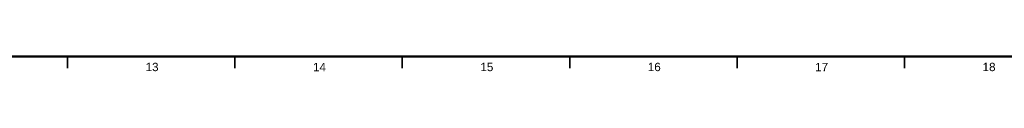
# Model space of a CAD drawing. Header units: millimetres. Extents: x 4 to 1188, y 1 to 840.
# Tile 74 of 123: x 580.22 to 874.31, y 0.57 to 5. Entities that reach past the tile are written whole.
import ezdxf

# ---------------------------------------------------------------- set-up
doc = ezdxf.new("R2010")
doc.units = ezdxf.units.MM
doc.layers.add('256', color=7, linetype='Continuous', true_color=0xffffff)
doc.styles.add('Arial Unicode MS', font='Arial Unicode MS')

msp = doc.modelspace()

# ---------------------------------------------------------------- linework, layer by layer
at = {"layer": '256', "color": 18, "linetype": 'Continuous', "lineweight": 50}
msp.add_line((1184, 5), (23, 5), dxfattribs=at)
at = {"layer": '256', "color": 18, "linetype": 'Continuous', "lineweight": 35}
for p, q in [((594.5, 5), (594.5, 1.5)), ((644.5, 5), (644.5, 1.5)), ((694.5, 5), (694.5, 1.5)), ((744.5, 5), (744.5, 1.5)), ((794.5, 5), (794.5, 1.5)), ((844.5, 5), (844.5, 1.5))]:
    msp.add_line(p, q, dxfattribs=at)

# ---------------------------------------------------------------- texts
at = {"layer": '256', "color": 18, "linetype": 'Continuous', "lineweight": 13, "char_height": 2.5, "attachment_point": 7, "line_spacing_factor": 1.047437, "style": 'Arial Unicode MS'}
for s, insert in [('\\fArial Unicode MS|b0|i0;\\W1.0000;13', (617.8151, 0.6173)), ('\\fArial Unicode MS|b0|i0;\\W1.0000;14', (667.8151, 0.6173)), ('\\fArial Unicode MS|b0|i0;\\W1.0000;15', (717.8151, 0.6173)), ('\\fArial Unicode MS|b0|i0;\\W1.0000;16', (767.8151, 0.6173)), ('\\fArial Unicode MS|b0|i0;\\W1.0000;17', (817.8151, 0.6173)), ('\\fArial Unicode MS|b0|i0;\\W1.0000;18', (867.8151, 0.6173))]:
    msp.add_mtext(s, dxfattribs=dict(at, insert=insert))

doc.saveas('drawing.dxf')
